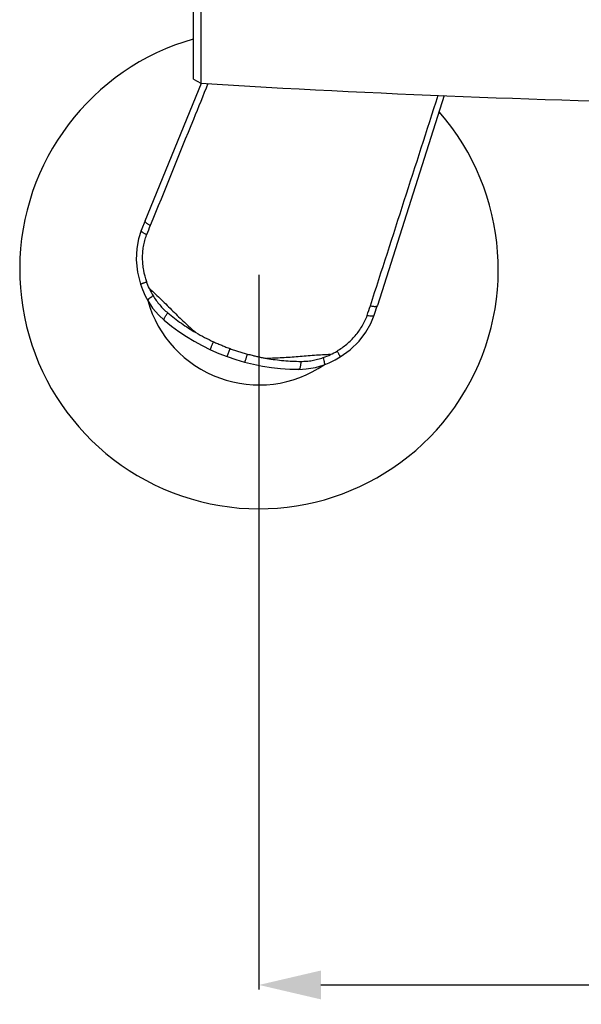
# Model space of a CAD drawing. Header units: millimetres. Extents: x 1200 to 1620, y -113 to 480.
# Tile 3 of 51: x 1253 to 1276, y -30 to 9. Entities that reach past the tile are written whole.
import ezdxf

# ---------------------------------------------------------------- set-up
doc = ezdxf.new("R2010")
doc.units = ezdxf.units.MM
doc.header["$LTSCALE"] = 0.1
doc.layers.add('DIM', color=3, linetype='Continuous')
doc.layers.add('MEMBER', color=7, linetype='Continuous')
doc.styles.get("Standard").update_dxf_attribs({"font": 'arial_0.ttf'})
doc.dimstyles.new('DIMSTYLE_1', dxfattribs={"dimtxt": 3, "dimasz": 2.5, "dimexe": 0.18, "dimexo": 0.0625, "dimgap": 0.09, "dimtad": 1, "dimdec": 3, "dimdsep": 46, "dimtxsty": 'Standard', "dimblk": '_FILLED', "dimblk1": '_FILLED', "dimblk2": '_FILLED', "dimcen": 0.09, "dimadec": 0, "dimazin": 0, "dimtp": 0.5, "dimtm": 0.5, "dimtfac": 1, "dimtdec": 3, "dimtofl": 0, "dimtmove": 0, "dimatfit": 3, "dimldrblk": '_FILLED', "dimfxl": 1, "dimtolj": 1, "dimarcsym": 0})

# ---------------------------------------------------------------- blocks, each defined once
blk = doc.blocks.new('_FILLED')
at = {"color": 0, "linetype": 'ByBlock'}
blk.add_solid([(0, 0), (-1, 0.233), (-1, -0.233)], dxfattribs=at)
blk = doc.blocks.new('*D40')
at = {"layer": 'Defpoints', "color": 0, "linetype": 'Continuous', "transparency": 16777216}
for p in [(1262.809, -0.919), (1316.315, -0.919), (1316.315, -29.643)]:
    blk.add_point(p, dxfattribs=at)
at = {"layer": 'DIM', "color": 0, "linetype": 'Continuous', "lineweight": -2, "transparency": 16777216}
for p, q in [((1262.809, -0.982), (1262.809, -29.823)), ((1316.315, -0.982), (1316.315, -29.823)), ((1265.309, -29.643), (1313.815, -29.643))]:
    blk.add_line(p, q, dxfattribs=at)
at = {"layer": 'DIM', "color": 0, "linetype": 'Continuous', "lineweight": -2, "transparency": 16777216, "xscale": 2.5, "yscale": 2.5, "zscale": 2.5, "rotation": 180}
blk.add_blockref('_FILLED', (1262.809, -29.643), dxfattribs=at)
at = {"layer": 'DIM', "color": 0, "linetype": 'Continuous', "lineweight": -2, "transparency": 16777216, "xscale": 2.5, "yscale": 2.5, "zscale": 2.5}
blk.add_blockref('_FILLED', (1316.315, -29.643), dxfattribs=at)
at = {"layer": 'DIM', "color": 0, "linetype": 'Continuous', "transparency": 16777216, "insert": (1286.762, -26.487), "char_height": 3, "attachment_point": 2}
blk.add_mtext('\\A1;130-210', dxfattribs=at)

msp = doc.modelspace()

# ---------------------------------------------------------------- linework, layer by layer
at = {"layer": 'MEMBER', "color": 7, "linetype": 'Continuous'}
for p, q in [((1260.1619, 6.9266), (1260.1619, 22.2599)), ((1260.4537, 22.4283), (1260.4537, 6.7581)), ((1260.1619, 6.9266), (1260.4537, 6.7581)), ((1258.2054, 1.1971), (1260.4877, 6.7563)), ((1270.2948, 6.2659), (1267.5898, -2.2204)), ((1258.0222, -1.3564), (1258.0222, -1.3564)), ((1258.3135, -2.0165), (1258.3136, -2.0167)), ((1261.5264, -4.2789), (1261.644, -3.9558)), ((1266.0893, -4.2926), (1266.0893, -4.2926)), ((1265.4418, -4.6111), (1265.4417, -4.6111))]:
    msp.add_line(p, q, dxfattribs=at)
at = {"layer": 'MEMBER', "color": 9, "linetype": 'Continuous'}
for p, q in [((1258.9787, -2.8106), (1258.9781, -2.8101)), ((1264.4226, -4.7917), (1264.4218, -4.7918))]:
    msp.add_line(p, q, dxfattribs=at)
at = {"layer": 'MEMBER', "color": 7, "linetype": 'Continuous'}
for points in [[(1258.2053, 1.1971), (1258.1675, 1.1044), (1258.1036, 0.9451), (1258.0537, 0.8184)], [(1258.0538, 0.8185), (1257.9457, 0.4793), (1257.8741, 0.0829), (1257.8528, -0.3743), (1257.903, -0.8744), (1258.0222, -1.3564)], [(1258.0222, -1.3564), (1258.0984, -1.5734), (1258.2116, -1.828), (1258.3135, -2.0166)], [(1258.3136, -2.0167), (1258.5124, -2.3165), (1258.764, -2.6112), (1258.9781, -2.8101)], [(1267.463, -2.6063), (1267.5063, -2.4772), (1267.5597, -2.3141), (1267.5903, -2.2189)], [(1266.0893, -4.2926), (1266.4904, -4), (1266.8503, -3.6491), (1267.1279, -3.2852), (1267.3279, -2.9355), (1267.4631, -2.6062)], [(1265.4418, -4.6111), (1265.6408, -4.5323), (1265.8911, -4.41), (1266.0893, -4.2926)], [(1264.4226, -4.7917), (1264.7145, -4.777), (1265.0966, -4.713), (1265.4417, -4.6111)]]:
    msp.add_lwpolyline(points, dxfattribs=at)
for centre, radius, start, end in [((1262.809, -0.7551), 9.6667, 105.94226, 41.05654), ((1289.5619, 477.948), 472.0881, 266.464981, 269.042331), ((1262.809, -0.7551), 4.6667, 195.69233, 304.30782), ((1264.4335, 3.7085), 8.5, 230.07984, 269.92092)]:
    msp.add_arc(centre, radius, start, end, dxfattribs=at)
at = {"layer": 'MEMBER', "color": 9, "linetype": 'Continuous'}
for centre, radius, start, end in [((-2210.2548, 1122.0433), 3654.7811, 342.0843493, 342.2243954), ((1277.5177, -6.7569), 20.6197, 157.87693, 159.00162), ((1260.9328, -0.3753), 2.8008, 204.35649, 211.08922), ((1247.6834, 4.1019), 20.6197, 340.99838, 342.12307), ((1264.5443, 4.0899), 8.5489, 239.9098, 245.31817), ((1264.4856, -1.6593), 2.8126, 288.93101, 295.6356), ((1264.3622, -1.419), 3.0827, 295.7706, 301.2347)]:
    msp.add_arc(centre, radius, start, end, dxfattribs=at)
for points, knots in [([(1260.7475, 6.7421), (1260.5516, 6.2614), (1259.7734, 4.3507), (1258.997, 2.4391), (1258.4162, 1.0084)], [0, 0, 0, 0, 0.2515655, 1, 1, 1, 1]), ([(1258.4161, 1.0084), (1258.3842, 1.0259), (1258.339, 1.0527), (1258.2846, 1.0907), (1258.2524, 1.1164), (1258.228, 1.1406), (1258.2092, 1.1645), (1258.2011, 1.1866), (1258.2053, 1.197)], [0, 0, 0, 0, 0.3731631, 0.5373629, 0.6794555, 0.795477, 0.8856612, 1, 1, 1, 1]), ([(1258.2673, 0.632), (1258.2352, 0.6489), (1258.1897, 0.6748), (1258.1348, 0.712), (1258.1021, 0.7375), (1258.0771, 0.7612), (1258.0603, 0.7825), (1258.0515, 0.8015), (1258.0519, 0.8137), (1258.0538, 0.8184)], [0, 0, 0, 0, 0.3694167, 0.5324364, 0.6743548, 0.7913196, 0.882298, 0.9491995, 1, 1, 1, 1]), ([(1258.2737, -1.2577), (1258.2224, -1.105), (1258.1619, -0.8696), (1258.1179, -0.55), (1258.1049, -0.3083), (1258.1117, -0.0668), (1258.1353, 0.1328), (1258.1649, 0.2901), (1258.2014, 0.4449), (1258.2391, 0.5581), (1258.2674, 0.632)], [0, 0, 0, 0, 0.2509591, 0.3765908, 0.5021442, 0.627493, 0.7524139, 0.8146863, 0.8767506, 1, 1, 1, 1]), ([(1258.0222, -1.3564), (1258.022, -1.3558), (1258.0233, -1.354), (1258.0284, -1.3504), (1258.041, -1.3439), (1258.0623, -1.3345), (1258.0923, -1.3225), (1258.1298, -1.3083), (1258.1737, -1.2924), (1258.2223, -1.2753), (1258.2562, -1.2636), (1258.2737, -1.2577)], [0, 0, 0, 0, 0.0066623, 0.0203437, 0.0730167, 0.1598477, 0.2798527, 0.4295406, 0.6035177, 0.7958942, 1, 1, 1, 1]), ([(1258.3813, -1.5304), (1258.5453, -1.6757), (1258.8651, -1.9772), (1259.3295, -2.4391), (1259.7872, -2.8898), (1260.0999, -3.1742), (1260.2582, -3.3069)], [0, 0, 0, 0, 0.2544145, 0.509822, 0.7602626, 1, 1, 1, 1]), ([(1258.5343, -1.8215), (1258.5015, -1.8437), (1258.4437, -1.8842), (1258.3788, -1.9347), (1258.3412, -1.9695), (1258.3253, -1.9868), (1258.317, -1.9989), (1258.3129, -2.0068), (1258.3118, -2.0136), (1258.3135, -2.0166)], [0, 0, 0, 0, 0.3957959, 0.7058202, 0.8214307, 0.9082283, 0.940726, 0.9662305, 1, 1, 1, 1]), ([(1258.5343, -1.8215), (1258.5732, -1.8871), (1258.6572, -2.0144), (1258.7975, -2.1948), (1258.9524, -2.3621), (1259.0652, -2.4638), (1259.1233, -2.5123)], [0, 0, 0, 0, 0.2508377, 0.5011938, 0.7508807, 1, 1, 1, 1]), ([(1267.3076, -2.2278), (1267.3433, -2.2349), (1267.3952, -2.2435), (1267.4613, -2.2493), (1267.5024, -2.2503), (1267.5367, -2.2475), (1267.5664, -2.2412), (1267.5869, -2.2295), (1267.5903, -2.2189)], [0, 0, 0, 0, 0.3731815, 0.5373864, 0.6794794, 0.7954974, 0.8856751, 1, 1, 1, 1]), ([(1258.9782, -2.8099), (1258.9749, -2.8068), (1258.9708, -2.795), (1258.9736, -2.7733), (1258.9829, -2.7439), (1258.9994, -2.7072), (1259.0226, -2.664), (1259.0631, -2.5973), (1259.0981, -2.5467), (1259.1231, -2.5125)], [0, 0, 0, 0, 0.0403031, 0.1017883, 0.1918946, 0.3111154, 0.4572931, 0.625134, 1, 1, 1, 1]), ([(1259.1233, -2.5123), (1259.301, -2.6595), (1259.6683, -2.941), (1260.0582, -3.1904), (1260.2583, -3.3068)], [0, 0, 0, 0, 0.4991705, 1, 1, 1, 1]), ([(1265.9606, -4.0548), (1266.0983, -3.9713), (1266.3613, -3.7828), (1266.7069, -3.4433), (1266.9914, -3.0532), (1267.1265, -2.7614), (1267.1796, -2.6118)], [0, 0, 0, 0, 0.251104, 0.502246, 0.7524853, 1, 1, 1, 1]), ([(1267.1796, -2.6118), (1267.2151, -2.6195), (1267.2666, -2.629), (1267.3326, -2.6357), (1267.374, -2.6372), (1267.4084, -2.6351), (1267.435, -2.6296), (1267.4539, -2.6207), (1267.4614, -2.6111), (1267.463, -2.6063)], [0, 0, 0, 0, 0.3694183, 0.5324393, 0.6743582, 0.791322, 0.882302, 0.9491991, 1, 1, 1, 1]), ([(1260.8495, -3.999), (1260.8489, -3.9985), (1260.8485, -3.9957), (1260.8491, -3.9909), (1260.8507, -3.9832), (1260.8552, -3.9676), (1260.8643, -3.9413), (1260.879, -3.9024), (1260.8983, -3.8545), (1260.9213, -3.7995), (1260.9471, -3.7398), (1260.9652, -3.6988), (1260.9745, -3.6779)], [0, 0, 0, 0, 0.0070868, 0.02122, 0.0434928, 0.0744083, 0.1626691, 0.2843317, 0.4359384, 0.6108331, 0.8015109, 1, 1, 1, 1]), ([(1260.9745, -3.6779), (1261.0292, -3.7035), (1261.1402, -3.7512), (1261.3067, -3.823), (1261.474, -3.8926), (1261.5861, -3.9384), (1261.644, -3.9558)], [0, 0, 0, 0, 0.249877, 0.4998736, 0.7499101, 1, 1, 1, 1]), ([(1261.644, -3.9558), (1261.6723, -3.9663), (1261.7298, -3.985), (1261.8149, -4.0164), (1261.9015, -4.0433), (1262.0167, -4.0795), (1262.161, -4.1242), (1262.2772, -4.1575), (1262.3355, -4.1731)], [0, 0, 0, 0, 0.1250229, 0.250071, 0.3751078, 0.5001277, 0.7501044, 1, 1, 1, 1]), ([(1262.3355, -4.1731), (1262.3292, -4.1951), (1262.3167, -4.2382), (1262.2981, -4.3005), (1262.2804, -4.3574), (1262.2643, -4.4065), (1262.2506, -4.4459), (1262.2406, -4.4718), (1262.234, -4.4867), (1262.2303, -4.4937), (1262.2277, -4.4977), (1262.2256, -4.4996), (1262.2248, -4.4995)], [0, 0, 0, 0, 0.1984652, 0.3891333, 0.5640284, 0.7156428, 0.8373158, 0.9255854, 0.9565042, 0.9787793, 0.9929134, 1, 1, 1, 1]), ([(1262.3355, -4.1731), (1262.4004, -4.1911), (1262.5145, -4.2209), (1262.6783, -4.2593), (1262.8258, -4.293), (1262.9741, -4.322), (1263.0731, -4.3405), (1263.1226, -4.3494)], [0, 0, 0, 0, 0.2504555, 0.4381237, 0.6255926, 0.8129063, 1, 1, 1, 1]), ([(1265.7024, -4.195), (1265.4833, -4.2009), (1265.0446, -4.2263), (1264.3919, -4.2817), (1263.7515, -4.3327), (1263.3292, -4.3496), (1263.1226, -4.3494)], [0, 0, 0, 0, 0.2544145, 0.509822, 0.7602626, 1, 1, 1, 1]), ([(1263.1227, -4.3493), (1263.3508, -4.3888), (1263.8098, -4.4483), (1264.2721, -4.4689), (1264.5028, -4.4702)], [0, 0, 0, 0, 0.5008295, 1, 1, 1, 1]), ([(1264.5028, -4.4706), (1264.5785, -4.4707), (1264.7302, -4.4651), (1264.9565, -4.4364), (1265.1798, -4.3885), (1265.3261, -4.3449), (1265.398, -4.3198)], [0, 0, 0, 0, 0.2491288, 0.4988174, 0.7491668, 1, 1, 1, 1]), ([(1265.398, -4.3198), (1265.4089, -4.3578), (1265.4272, -4.426), (1265.4444, -4.5064), (1265.4508, -4.5572), (1265.4519, -4.5807), (1265.4505, -4.5953), (1265.4485, -4.604), (1265.445, -4.6099), (1265.4418, -4.6111)], [0, 0, 0, 0, 0.3958031, 0.7057956, 0.8213957, 0.90819, 0.9406889, 0.9661972, 1, 1, 1, 1]), ([(1265.96, -4.0552), (1265.9696, -4.071), (1265.9881, -4.1017), (1266.0144, -4.1461), (1266.0377, -4.1865), (1266.0573, -4.2215), (1266.0726, -4.25), (1266.0829, -4.2709), (1266.0884, -4.284), (1266.09, -4.2901), (1266.0898, -4.2923), (1266.0893, -4.2926)], [0, 0, 0, 0, 0.2040851, 0.3964541, 0.5704358, 0.7201355, 0.8401478, 0.9269909, 0.9796632, 0.9933404, 1, 1, 1, 1]), ([(1264.5029, -4.4706), (1264.5, -4.5129), (1264.4943, -4.5741), (1264.4824, -4.6512), (1264.4725, -4.6992), (1264.4615, -4.738), (1264.4497, -4.7664), (1264.4379, -4.7848), (1264.4272, -4.7913), (1264.4226, -4.7915)], [0, 0, 0, 0, 0.374866, 0.5427068, 0.6888845, 0.8081054, 0.8982117, 0.9596969, 1, 1, 1, 1])]:
    msp.add_open_spline(points, degree=3, knots=knots, dxfattribs=at)
msp.add_open_spline([(1258.3813, -1.5304), (1258.3399, -1.4419), (1258.3049, -1.3503), (1258.2737, -1.2577)], degree=3, dxfattribs=at)

# ---------------------------------------------------------------- dimensions: what is measured, and where the dimension line sits
at = {"layer": 'DIM', "linetype": 'Continuous'}
dim = msp.add_linear_dim(base=(1316.3149, -29.6428), p1=(1262.8089, -0.9191), p2=(1316.3149, -0.9191), text='130-210', dimstyle='DIMSTYLE_1', dxfattribs=at)
dim.commit()
dim.dimension.update_dxf_attribs({"geometry": '*D40', "text_midpoint": (1286.7619, -29.6428), "dimtype": 160})

doc.saveas('drawing.dxf')
